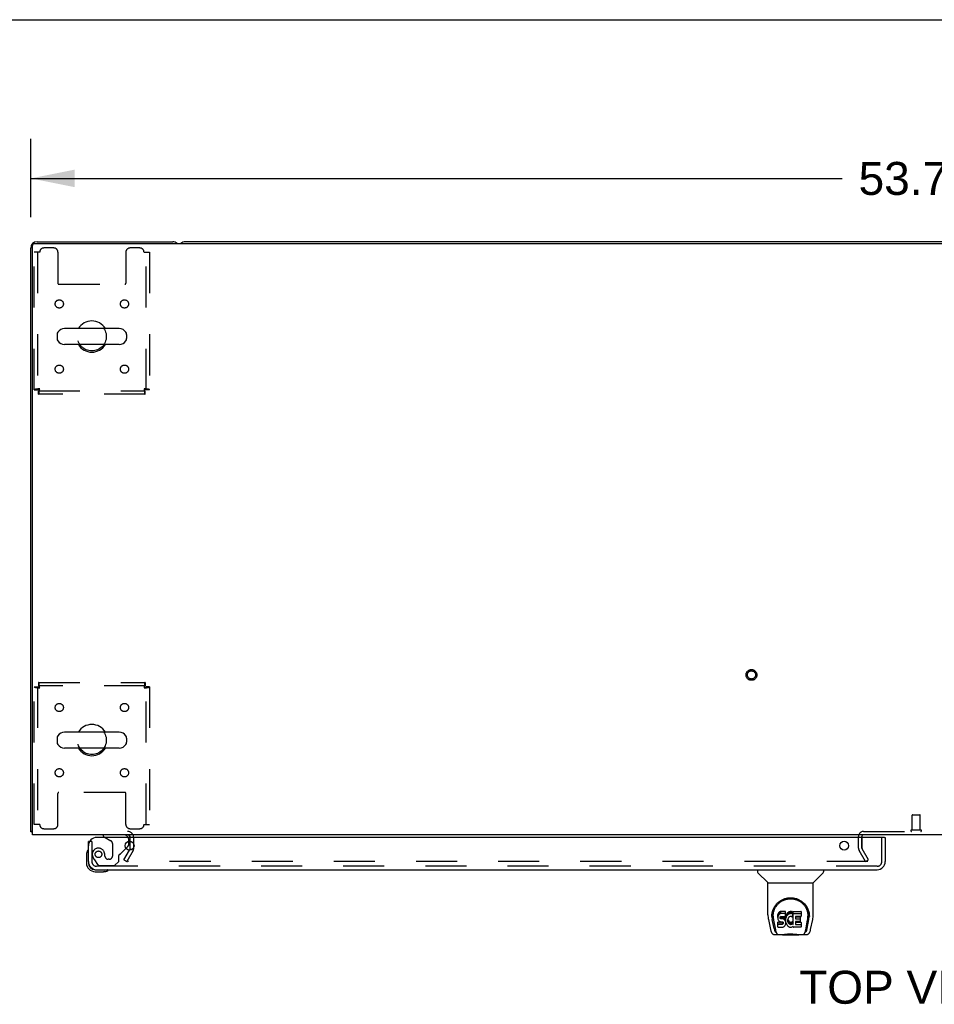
# Model space of a CAD drawing. Header units: inches. Extents: x 0 to 227, y 0 to 147.
# Tile 74 of 83: x 51 to 79, y 117 to 147. Entities that reach past the tile are written whole.
import ezdxf

# ---------------------------------------------------------------- set-up
doc = ezdxf.new("R2010")
doc.units = ezdxf.units.IN
doc.header["$LTSCALE"] = 12.466667
doc.header["$MEASUREMENT"] = 0
doc.linetypes.add('HIDDEN', pattern=[0.2, 0.1, -0.1])
doc.layers.get('0').update_dxf_attribs({"linetype": 'CONTINUOUS'})
for name, color, linetype in [('DEFAULT_2', 8, 'HIDDEN'), ('DIMENSIONS', 7, 'CONTINUOUS'), ('LEFTHAND_DOOR_ASSEMBLY', 7, 'CONTINUOUS')]:
    doc.layers.add(name, color=color, linetype=linetype)
doc.styles.get("Standard").update_dxf_attribs({"font": 'arial.ttf'})
doc.dimstyles.new('DIMSTYLE_1', dxfattribs={"dimtxt": 1, "dimasz": 1.333333, "dimexe": 0.09, "dimexo": 0.07, "dimgap": 0.0375, "dimtad": 0, "dimtih": 1, "dimtoh": 1, "dimzin": 4, "dimdsep": 46, "dimtxsty": 'Standard', "dimblk": '_FILLED', "dimblk1": '_FILLED', "dimblk2": '_FILLED', "dimcen": 0.09, "dimadec": 3, "dimazin": 1, "dimtfac": 1, "dimtdec": 3, "dimtofl": 0, "dimtmove": 0, "dimatfit": 3, "dimldrblk": '_FILLED', "dimfxl": 0, "dimtolj": 1, "dimtzin": 4, "dimarcsym": 0})

# ---------------------------------------------------------------- blocks, each defined once
blk = doc.blocks.new('_FILLED')
at = {"color": 0, "linetype": 'ByBlock'}
blk.add_solid([(0, 0), (-1, 0.2), (-1, -0.2)], dxfattribs=at)
blk = doc.blocks.new('*D1')
at = {"layer": 'DIMENSIONS', "color": 2, "linetype": 'Continuous'}
for p, q in [((51.397, 140.669), (51.397, 143.049)), ((105.147, 140.669), (105.147, 143.049)), ((51.397, 141.849), (76.025, 141.849)), ((105.147, 141.849), (80.519, 141.849))]:
    blk.add_line(p, q, dxfattribs=at)
at = {"layer": 'DIMENSIONS', "color": 2, "linetype": 'Continuous', "xscale": 1.3333333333, "yscale": 1.3333333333, "zscale": 1.3333333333, "rotation": 180}
blk.add_blockref('_FILLED', (51.397, 141.849), dxfattribs=at)
at = {"layer": 'DIMENSIONS', "color": 2, "linetype": 'Continuous', "xscale": 1.3333333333, "yscale": 1.3333333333, "zscale": 1.3333333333}
blk.add_blockref('_FILLED', (105.147, 141.849), dxfattribs=at)
at = {"layer": 'DIMENSIONS', "color": 2, "linetype": 'Continuous', "insert": (78.272, 142.349), "char_height": 1, "width": 3.49442, "attachment_point": 2, "line_spacing_factor": 0.9}
blk.add_mtext('53.75', dxfattribs=at)

msp = doc.modelspace()

# ---------------------------------------------------------------- linework, layer by layer
at = {"color": 7, "linetype": 'Continuous'}
for p, q in [((0, 146.667), (226.667, 146.667)), ((100.458, 139.925), (56.086, 139.925)), ((54.083, 137.291), (52.42, 137.291)), ((52.197, 137.113), (52.197, 136.986)), ((54.305, 137.113), (54.305, 136.986)), ((54.083, 136.808), (52.42, 136.808)), ((54.083, 125.041), (52.42, 125.041)), ((52.197, 124.863), (52.197, 124.736)), ((54.305, 124.863), (54.305, 124.736)), ((54.083, 124.558), (52.42, 124.558)), ((51.449, 122.029), (51.397, 122.029)), ((51.438, 121.997), (51.449, 122.005)), ((54.522, 121.55), (54.522, 121.641))]:
    msp.add_line(p, q, dxfattribs=at)
at = {"color": 3, "linetype": 'Continuous'}
for p, q in [((51.509, 139.873), (105.035, 139.873)), ((51.586, 139.925), (55.708, 139.925)), ((51.397, 122.029), (51.397, 139.736)), ((51.449, 121.925), (51.449, 139.813)), ((105.095, 121.925), (51.449, 121.925)), ((54.418, 121.52), (54.418, 121.727)), ((76.626, 121.846), (76.626, 121.873)), ((54.414, 121.504), (54.39, 121.463))]:
    msp.add_line(p, q, dxfattribs=at)
for points in [[(51.42, 122.009), (51.414, 122.012), (51.412, 122.013), (51.409, 122.015), (51.407, 122.016), (51.404, 122.018), (51.402, 122.019), (51.4, 122.021), (51.399, 122.023), (51.398, 122.024), (51.398, 122.026), (51.397, 122.027), (51.397, 122.029)], [(51.438, 121.997), (51.436, 121.998), (51.434, 122), (51.432, 122.002), (51.429, 122.004), (51.426, 122.006), (51.423, 122.007), (51.42, 122.009)]]:
    msp.add_lwpolyline(points, dxfattribs=at)
for centre, radius, start, end in [((51.586, 139.736), 0.189, 90, 180), ((51.509, 139.813), 0.06, 90, 180), ((55.708, 139.736), 0.189, 46.487, 90), ((51.586, 122.114), 0.189, 218.2806, 223.5127), ((54.333, 121.84), 0.085, 4.0489, 90), ((76.676, 121.875), 0.05, 129.974, 170.026), ((54.385, 121.52), 0.033, 330, 360)]:
    msp.add_arc(centre, radius, start, end, dxfattribs=at)
at = {"color": 7, "linetype": 'Continuous'}
for centre, radius, start, end in [((56.086, 139.736), 0.189, 90, 133.4203), ((53.251, 137.05), 0.475, 30.5571, 149.4429), ((52.322, 137.113), 0.125, 146.8152, 180), ((52.42, 137.05), 0.241, 90, 146.8152), ((54.083, 137.05), 0.241, 33.1848, 90), ((54.18, 137.113), 0.125, 0, 33.1848), ((52.322, 136.986), 0.125, 180, 213.1848), ((52.42, 137.05), 0.241, 213.1848, 270), ((54.083, 137.05), 0.241, 270, 326.8152), ((54.18, 136.986), 0.125, 326.8152, 360), ((53.251, 137.05), 0.475, 210.5571, 329.4429), ((53.251, 124.8), 0.475, 30.5571, 149.4429), ((52.322, 124.863), 0.125, 146.8152, 180), ((52.42, 124.8), 0.241, 90, 146.8152), ((54.083, 124.8), 0.241, 33.1848, 90), ((54.18, 124.863), 0.125, 0, 33.1848), ((52.322, 124.736), 0.125, 180, 213.1848), ((52.42, 124.8), 0.241, 213.1848, 270), ((54.083, 124.8), 0.241, 270, 326.8152), ((54.18, 124.736), 0.125, 326.8152, 360), ((53.251, 124.8), 0.475, 210.5571, 329.4429), ((76.676, 121.875), 0.05, 170.026, 180), ((76.676, 121.875), 0.05, 90, 129.974)]:
    msp.add_arc(centre, radius, start, end, dxfattribs=at)
at = {"layer": 'DEFAULT_2', "color": 8, "linetype": 'HIDDEN'}
for p, q in [((51.501, 135.434), (51.501, 139.612)), ((51.668, 139.612), (51.501, 139.612)), ((51.605, 139.612), (51.605, 135.434)), ((52.095, 139.737), (51.793, 139.737)), ((52.22, 139.612), (52.22, 138.667)), ((54.283, 139.612), (54.283, 138.667)), ((54.709, 139.737), (54.408, 139.737)), ((54.834, 139.612), (55.001, 139.612)), ((54.897, 135.434), (54.897, 139.612)), ((55.001, 139.612), (55.001, 135.434)), ((52.25, 138.637), (54.253, 138.637)), ((51.501, 135.434), (51.605, 135.434)), ((51.635, 135.3), (51.635, 135.404)), ((51.635, 135.404), (54.867, 135.404)), ((54.867, 135.3), (54.867, 135.404)), ((55.001, 135.434), (54.897, 135.434)), ((54.867, 135.3), (51.635, 135.3)), ((51.501, 122.237), (51.501, 126.416)), ((51.501, 126.416), (51.605, 126.416)), ((51.605, 126.416), (51.605, 122.237)), ((51.635, 126.55), (51.635, 126.446)), ((51.635, 126.55), (54.867, 126.55)), ((54.867, 126.446), (51.635, 126.446)), ((54.867, 126.55), (54.867, 126.446)), ((54.897, 122.237), (54.897, 126.416)), ((55.001, 126.416), (54.897, 126.416)), ((55.001, 126.416), (55.001, 122.237)), ((52.22, 122.237), (52.22, 123.182)), ((54.253, 123.212), (52.25, 123.212)), ((54.283, 122.237), (54.283, 123.182)), ((51.668, 122.237), (51.501, 122.237)), ((54.834, 122.237), (55.001, 122.237)), ((78.148, 122.072), (78.148, 122.519)), ((78.158, 122.529), (78.386, 122.529)), ((78.396, 122.072), (78.396, 122.519)), ((51.793, 122.112), (52.095, 122.112)), ((54.408, 122.112), (54.709, 122.112)), ((76.676, 122.029), (79.868, 122.029)), ((78.13, 122.072), (78.414, 122.072)), ((54.418, 121.727), (54.418, 121.84)), ((54.522, 121.641), (54.522, 121.84)), ((76.522, 121.52), (76.522, 121.875)), ((76.626, 121.52), (76.626, 121.846)), ((76.626, 121.84), (76.626, 121.52)), ((54.218, 121.164), (54.39, 121.463)), ((54.504, 121.452), (54.308, 121.112)), ((54.522, 121.52), (54.522, 121.55)), ((76.737, 121.112), (76.541, 121.452)), ((76.827, 121.164), (76.631, 121.504)), ((54.218, 121.164), (54.308, 121.112)), ((76.804, 121.112), (54.354, 121.112)), ((76.737, 121.112), (76.827, 121.164))]:
    msp.add_line(p, q, dxfattribs=at)
for points in [[(51.668, 135.467), (51.65, 135.464), (51.631, 135.462), (51.613, 135.46), (51.596, 135.457), (51.579, 135.455), (51.564, 135.452), (51.55, 135.45), (51.538, 135.448), (51.527, 135.445), (51.518, 135.443), (51.511, 135.441), (51.505, 135.438), (51.502, 135.436), (51.501, 135.434)], [(51.668, 135.467), (51.661, 135.464), (51.654, 135.462), (51.647, 135.46), (51.641, 135.457), (51.635, 135.455), (51.629, 135.452), (51.624, 135.45), (51.619, 135.448), (51.615, 135.445), (51.612, 135.443), (51.609, 135.441), (51.607, 135.438), (51.606, 135.436), (51.605, 135.434)], [(51.635, 135.3), (51.638, 135.301), (51.64, 135.304), (51.642, 135.309), (51.645, 135.316), (51.647, 135.325), (51.649, 135.336), (51.652, 135.349), (51.654, 135.362), (51.656, 135.378), (51.659, 135.394), (51.661, 135.411), (51.664, 135.429), (51.666, 135.448), (51.668, 135.467)], [(51.635, 135.404), (51.638, 135.404), (51.64, 135.405), (51.642, 135.407), (51.645, 135.41), (51.647, 135.413), (51.649, 135.417), (51.652, 135.422), (51.654, 135.427), (51.656, 135.433), (51.659, 135.439), (51.661, 135.446), (51.664, 135.453), (51.666, 135.46), (51.668, 135.467)], [(54.897, 135.434), (54.897, 135.436), (54.896, 135.438), (54.894, 135.441), (54.891, 135.443), (54.888, 135.445), (54.884, 135.448), (54.879, 135.45), (54.874, 135.452), (54.868, 135.455), (54.862, 135.457), (54.855, 135.46), (54.848, 135.462), (54.841, 135.464), (54.834, 135.467)], [(54.834, 135.467), (54.837, 135.448), (54.839, 135.429), (54.841, 135.411), (54.844, 135.394), (54.846, 135.378), (54.848, 135.362), (54.851, 135.349), (54.853, 135.336), (54.855, 135.325), (54.858, 135.316), (54.86, 135.309), (54.863, 135.304), (54.865, 135.301), (54.867, 135.3)], [(54.834, 135.467), (54.837, 135.46), (54.839, 135.453), (54.841, 135.446), (54.844, 135.439), (54.846, 135.433), (54.848, 135.427), (54.851, 135.422), (54.853, 135.417), (54.855, 135.413), (54.858, 135.41), (54.86, 135.407), (54.863, 135.405), (54.865, 135.404), (54.867, 135.404)], [(55.001, 135.434), (55, 135.436), (54.997, 135.438), (54.992, 135.441), (54.985, 135.443), (54.976, 135.445), (54.965, 135.448), (54.952, 135.45), (54.938, 135.452), (54.923, 135.455), (54.907, 135.457), (54.889, 135.46), (54.871, 135.462), (54.853, 135.464), (54.834, 135.467)], [(51.501, 126.416), (51.502, 126.413), (51.505, 126.411), (51.511, 126.409), (51.518, 126.406), (51.527, 126.404), (51.538, 126.401), (51.55, 126.399), (51.564, 126.397), (51.579, 126.394), (51.596, 126.392), (51.613, 126.39), (51.631, 126.387), (51.65, 126.385), (51.668, 126.383)], [(51.605, 126.416), (51.606, 126.413), (51.607, 126.411), (51.609, 126.409), (51.612, 126.406), (51.615, 126.404), (51.619, 126.401), (51.624, 126.399), (51.629, 126.397), (51.635, 126.394), (51.641, 126.392), (51.647, 126.39), (51.654, 126.387), (51.661, 126.385), (51.668, 126.383)], [(51.668, 126.383), (51.666, 126.401), (51.664, 126.42), (51.661, 126.438), (51.659, 126.455), (51.656, 126.471), (51.654, 126.487), (51.652, 126.501), (51.649, 126.513), (51.647, 126.524), (51.645, 126.533), (51.642, 126.54), (51.64, 126.545), (51.638, 126.549), (51.635, 126.55)], [(51.668, 126.383), (51.666, 126.39), (51.664, 126.397), (51.661, 126.403), (51.659, 126.41), (51.656, 126.416), (51.654, 126.422), (51.652, 126.427), (51.649, 126.432), (51.647, 126.436), (51.645, 126.439), (51.642, 126.442), (51.64, 126.444), (51.638, 126.445), (51.635, 126.446)], [(54.867, 126.55), (54.865, 126.549), (54.863, 126.545), (54.86, 126.54), (54.858, 126.533), (54.855, 126.524), (54.853, 126.513), (54.851, 126.501), (54.848, 126.487), (54.846, 126.471), (54.844, 126.455), (54.841, 126.438), (54.839, 126.42), (54.837, 126.401), (54.834, 126.383)], [(54.867, 126.446), (54.865, 126.445), (54.863, 126.444), (54.86, 126.442), (54.858, 126.439), (54.855, 126.436), (54.853, 126.432), (54.851, 126.427), (54.848, 126.422), (54.846, 126.416), (54.844, 126.41), (54.841, 126.403), (54.839, 126.397), (54.837, 126.39), (54.834, 126.383)], [(54.834, 126.383), (54.841, 126.385), (54.848, 126.387), (54.855, 126.39), (54.862, 126.392), (54.868, 126.394), (54.874, 126.397), (54.879, 126.399), (54.884, 126.401), (54.888, 126.404), (54.891, 126.406), (54.894, 126.409), (54.896, 126.411), (54.897, 126.413), (54.897, 126.416)], [(54.834, 126.383), (54.853, 126.385), (54.871, 126.387), (54.889, 126.39), (54.907, 126.392), (54.923, 126.394), (54.938, 126.397), (54.952, 126.399), (54.965, 126.401), (54.976, 126.404), (54.985, 126.406), (54.992, 126.409), (54.997, 126.411), (55, 126.413), (55.001, 126.416)], [(54.336, 121.137), (54.335, 121.136), (54.335, 121.134), (54.334, 121.132), (54.334, 121.13), (54.334, 121.129)], [(54.334, 121.129), (54.334, 121.129), (54.334, 121.127), (54.334, 121.125), (54.335, 121.123), (54.336, 121.122), (54.337, 121.12), (54.338, 121.119), (54.339, 121.118), (54.341, 121.116), (54.342, 121.115), (54.344, 121.114), (54.346, 121.113)], [(54.354, 121.112), (54.352, 121.112), (54.35, 121.112), (54.348, 121.113), (54.346, 121.113)]]:
    msp.add_lwpolyline(points, dxfattribs=at)
for centre, radius in [((52.262, 138.039), 0.125), ((54.241, 138.039), 0.125), ((53.251, 137.05), 0.438), ((52.262, 136.06), 0.125), ((54.241, 136.06), 0.125), ((73.272, 126.779), 0.164), ((73.272, 126.779), 0.124), ((52.262, 125.789), 0.125), ((54.241, 125.789), 0.125), ((53.251, 124.8), 0.438), ((52.262, 123.81), 0.125), ((54.241, 123.81), 0.125)]:
    msp.add_circle(centre, radius, dxfattribs=at)
for centre, radius, start, end in [((51.793, 139.612), 0.125, 90, 180), ((52.095, 139.612), 0.125, 0, 90), ((54.408, 139.612), 0.125, 90, 180), ((54.709, 139.612), 0.125, 0, 90), ((52.25, 138.667), 0.03, 180, 270), ((54.253, 138.667), 0.03, 270, 360), ((52.25, 123.182), 0.03, 90, 180), ((54.253, 123.182), 0.03, 0, 90), ((51.793, 122.237), 0.125, 180, 270), ((52.095, 122.237), 0.125, 270, 360), ((54.408, 122.237), 0.125, 180, 270), ((54.709, 122.237), 0.125, 270, 360), ((78.158, 122.519), 0.01, 90, 180), ((78.386, 122.519), 0.01, 0, 90), ((54.333, 121.84), 0.189, 0, 90), ((76.676, 121.875), 0.154, 90, 180), ((78.13, 122.05), 0.0215, 90, 270), ((78.414, 122.05), 0.0215, 270, 90), ((54.333, 121.84), 0.085, 0, 4.0489), ((54.385, 121.52), 0.137, 330, 360), ((76.659, 121.52), 0.137, 180, 210), ((76.659, 121.52), 0.033, 180, 210)]:
    msp.add_arc(centre, radius, start, end, dxfattribs=at)
at = {"layer": 'LEFTHAND_DOOR_ASSEMBLY', "color": 3, "linetype": 'Continuous'}
for p, q in [((53.147, 121.113), (53.147, 121.721)), ((77.315, 121.846), (53.397, 121.846)), ((77.335, 121.846), (77.335, 121.113)), ((53.394, 120.867), (77.088, 120.867))]:
    msp.add_line(p, q, dxfattribs=at)
at = {"layer": 'LEFTHAND_DOOR_ASSEMBLY', "color": 7, "linetype": 'Continuous'}
for p, q in [((53.181, 121.721), (53.147, 121.721)), ((53.589, 121.925), (53.589, 121.886)), ((53.589, 121.886), (53.658, 121.846)), ((54.376, 121.645), (54.376, 121.727)), ((77.315, 121.846), (77.335, 121.846)), ((54.29, 121.517), (54.347, 121.574)), ((53.087, 121.326), (53.087, 121.07)), ((53.147, 121.113), (53.147, 121.07)), ((53.35, 120.867), (53.394, 120.867)), ((53.35, 120.807), (53.607, 120.807)), ((53.645, 120.809), (53.607, 120.807)), ((73.456, 120.867), (73.456, 120.804)), ((73.765, 120.479), (73.467, 120.776)), ((75.155, 120.479), (75.452, 120.776)), ((75.464, 120.867), (75.464, 120.804)), ((73.771, 120.473), (75.149, 120.473)), ((73.771, 119.501), (73.771, 120.473)), ((75.149, 119.502), (75.149, 120.473)), ((74.09, 119.55), (74.081, 119.528)), ((74.104, 119.57), (74.09, 119.55)), ((74.09, 119.484), (74.09, 119.55)), ((74.112, 119.578), (74.104, 119.57)), ((74.104, 119.503), (74.104, 119.57)), ((74.122, 119.585), (74.112, 119.578)), ((74.112, 119.511), (74.112, 119.578)), ((74.143, 119.594), (74.122, 119.585)), ((74.122, 119.518), (74.122, 119.585)), ((74.167, 119.602), (74.143, 119.594)), ((74.143, 119.528), (74.143, 119.594)), ((74.306, 119.602), (74.167, 119.602)), ((74.167, 119.535), (74.167, 119.602)), ((74.308, 119.559), (74.306, 119.602)), ((74.306, 119.535), (74.306, 119.602)), ((74.308, 119.492), (74.308, 119.559)), ((74.368, 119.556), (74.353, 119.539)), ((74.384, 119.571), (74.368, 119.556)), ((74.368, 119.489), (74.368, 119.556)), ((74.402, 119.584), (74.384, 119.571)), ((74.384, 119.504), (74.384, 119.571)), ((74.423, 119.593), (74.402, 119.584)), ((74.402, 119.517), (74.402, 119.584)), ((74.444, 119.598), (74.423, 119.593)), ((74.423, 119.526), (74.423, 119.593)), ((74.466, 119.6), (74.444, 119.598)), ((74.444, 119.531), (74.444, 119.598)), ((74.466, 119.6), (74.489, 119.6)), ((74.466, 119.533), (74.466, 119.6)), ((74.5, 119.598), (74.489, 119.6)), ((74.489, 119.533), (74.489, 119.6)), ((74.511, 119.595), (74.5, 119.598)), ((74.5, 119.531), (74.5, 119.598)), ((74.529, 119.583), (74.511, 119.595)), ((74.511, 119.528), (74.511, 119.595)), ((74.529, 119.583), (74.529, 119.516)), ((74.531, 119.579), (74.531, 119.516)), ((74.54, 119.6), (74.776, 119.6)), ((74.54, 119.208), (74.54, 119.6)), ((74.781, 119.595), (74.781, 119.454)), ((73.786, 119.358), (73.851, 119.053)), ((73.889, 119.446), (73.889, 119.446)), ((73.896, 119.533), (73.895, 119.469)), ((73.958, 119.081), (73.905, 119.351)), ((73.933, 119.459), (73.933, 119.436)), ((73.942, 119.338), (73.999, 119.045)), ((74.075, 119.505), (74.074, 119.481)), ((74.074, 119.414), (74.074, 119.481)), ((74.075, 119.438), (74.074, 119.414)), ((74.074, 119.414), (74.074, 119.39)), ((74.074, 119.39), (74.078, 119.367)), ((74.081, 119.528), (74.075, 119.505)), ((74.075, 119.438), (74.075, 119.505)), ((74.081, 119.461), (74.075, 119.438)), ((74.076, 119.128), (74.076, 119.27)), ((74.078, 119.367), (74.087, 119.344)), ((74.081, 119.461), (74.081, 119.528)), ((74.09, 119.484), (74.081, 119.461)), ((74.14, 119.275), (74.081, 119.274)), ((74.081, 119.208), (74.081, 119.274)), ((74.087, 119.344), (74.1, 119.324)), ((74.104, 119.503), (74.09, 119.484)), ((74.1, 119.324), (74.116, 119.307)), ((74.112, 119.511), (74.104, 119.503)), ((74.122, 119.518), (74.112, 119.511)), ((74.116, 119.307), (74.136, 119.294)), ((74.143, 119.528), (74.122, 119.518)), ((74.136, 119.294), (74.147, 119.29)), ((74.201, 119.275), (74.14, 119.275)), ((74.14, 119.208), (74.14, 119.275)), ((74.167, 119.535), (74.143, 119.528)), ((74.145, 119.417), (74.147, 119.432)), ((74.145, 119.395), (74.145, 119.417)), ((74.145, 119.402), (74.145, 119.417)), ((74.145, 119.395), (74.145, 119.402)), ((74.148, 119.388), (74.145, 119.395)), ((74.147, 119.432), (74.151, 119.439)), ((74.147, 119.29), (74.159, 119.288)), ((74.148, 119.388), (74.148, 119.432)), ((74.152, 119.382), (74.148, 119.388)), ((74.151, 119.439), (74.156, 119.444)), ((74.152, 119.382), (74.152, 119.44)), ((74.158, 119.377), (74.152, 119.382)), ((74.156, 119.444), (74.171, 119.448)), ((74.173, 119.44), (74.158, 119.444)), ((74.158, 119.444), (74.158, 119.444)), ((74.158, 119.377), (74.158, 119.444)), ((74.173, 119.373), (74.158, 119.377)), ((74.159, 119.288), (74.206, 119.287)), ((74.306, 119.535), (74.167, 119.535)), ((74.171, 119.448), (74.186, 119.45)), ((74.197, 119.441), (74.173, 119.44)), ((74.173, 119.373), (74.173, 119.44)), ((74.197, 119.374), (74.173, 119.373)), ((74.186, 119.45), (74.298, 119.45)), ((74.221, 119.44), (74.197, 119.441)), ((74.197, 119.374), (74.197, 119.441)), ((74.221, 119.373), (74.197, 119.374)), ((74.216, 119.276), (74.201, 119.275)), ((74.201, 119.208), (74.201, 119.275)), ((74.206, 119.287), (74.214, 119.286)), ((74.214, 119.286), (74.221, 119.284)), ((74.222, 119.28), (74.216, 119.276)), ((74.216, 119.21), (74.216, 119.276)), ((74.244, 119.434), (74.221, 119.44)), ((74.221, 119.373), (74.221, 119.44)), ((74.244, 119.368), (74.221, 119.373)), ((74.221, 119.284), (74.227, 119.279)), ((74.224, 119.281), (74.222, 119.28)), ((74.222, 119.213), (74.222, 119.28)), ((74.227, 119.279), (74.232, 119.273)), ((74.228, 119.218), (74.228, 119.278)), ((74.232, 119.273), (74.238, 119.26)), ((74.237, 119.23), (74.237, 119.262)), ((74.238, 119.26), (74.241, 119.245)), ((74.24, 119.237), (74.24, 119.249)), ((74.241, 119.245), (74.24, 119.237)), ((74.255, 119.43), (74.244, 119.434)), ((74.244, 119.368), (74.244, 119.434)), ((74.255, 119.363), (74.244, 119.368)), ((74.265, 119.423), (74.255, 119.43)), ((74.255, 119.363), (74.255, 119.43)), ((74.265, 119.356), (74.255, 119.363)), ((74.282, 119.406), (74.265, 119.423)), ((74.265, 119.356), (74.265, 119.423)), ((74.282, 119.339), (74.265, 119.356)), ((74.295, 119.386), (74.282, 119.406)), ((74.282, 119.339), (74.282, 119.406)), ((74.295, 119.319), (74.282, 119.339)), ((74.305, 119.364), (74.295, 119.386)), ((74.295, 119.319), (74.295, 119.386)), ((74.305, 119.297), (74.295, 119.319)), ((74.298, 119.45), (74.304, 119.45)), ((74.304, 119.45), (74.306, 119.455)), ((74.306, 119.36), (74.305, 119.364)), ((74.305, 119.297), (74.305, 119.364)), ((74.311, 119.274), (74.305, 119.297)), ((74.308, 119.492), (74.306, 119.535)), ((74.306, 119.455), (74.307, 119.468)), ((74.31, 119.438), (74.306, 119.393)), ((74.306, 119.326), (74.306, 119.393)), ((74.31, 119.371), (74.306, 119.326)), ((74.306, 119.326), (74.307, 119.304)), ((74.307, 119.468), (74.308, 119.492)), ((74.307, 119.304), (74.31, 119.282)), ((74.315, 119.46), (74.31, 119.438)), ((74.31, 119.371), (74.31, 119.438)), ((74.315, 119.393), (74.31, 119.371)), ((74.31, 119.282), (74.314, 119.26)), ((74.314, 119.25), (74.311, 119.274)), ((74.312, 119.226), (74.314, 119.25)), ((74.314, 119.25), (74.314, 119.265)), ((74.314, 119.26), (74.321, 119.239)), ((74.321, 119.481), (74.315, 119.46)), ((74.315, 119.393), (74.315, 119.46)), ((74.321, 119.414), (74.315, 119.393)), ((74.329, 119.502), (74.321, 119.481)), ((74.321, 119.414), (74.321, 119.481)), ((74.329, 119.435), (74.321, 119.414)), ((74.34, 119.521), (74.329, 119.502)), ((74.329, 119.435), (74.329, 119.502)), ((74.34, 119.454), (74.329, 119.435)), ((74.353, 119.539), (74.34, 119.521)), ((74.34, 119.454), (74.34, 119.521)), ((74.353, 119.472), (74.34, 119.454)), ((74.353, 119.472), (74.353, 119.539)), ((74.368, 119.489), (74.353, 119.472)), ((74.384, 119.504), (74.368, 119.489)), ((74.376, 119.342), (74.375, 119.315)), ((74.375, 119.315), (74.377, 119.302)), ((74.379, 119.369), (74.376, 119.342)), ((74.377, 119.302), (74.377, 119.342)), ((74.377, 119.302), (74.38, 119.289)), ((74.378, 119.362), (74.38, 119.356)), ((74.383, 119.382), (74.379, 119.369)), ((74.38, 119.356), (74.39, 119.331)), ((74.38, 119.289), (74.38, 119.356)), ((74.38, 119.289), (74.39, 119.264)), ((74.389, 119.393), (74.383, 119.382)), ((74.402, 119.517), (74.384, 119.504)), ((74.403, 119.417), (74.389, 119.393)), ((74.39, 119.331), (74.403, 119.308)), ((74.39, 119.264), (74.39, 119.331)), ((74.39, 119.264), (74.403, 119.241)), ((74.423, 119.526), (74.402, 119.517)), ((74.411, 119.427), (74.403, 119.417)), ((74.403, 119.308), (74.412, 119.298)), ((74.403, 119.241), (74.403, 119.308)), ((74.422, 119.434), (74.411, 119.427)), ((74.412, 119.298), (74.422, 119.289)), ((74.412, 119.231), (74.412, 119.298)), ((74.447, 119.445), (74.422, 119.434)), ((74.422, 119.289), (74.433, 119.282)), ((74.422, 119.222), (74.422, 119.289)), ((74.444, 119.531), (74.423, 119.526)), ((74.433, 119.282), (74.446, 119.277)), ((74.433, 119.215), (74.433, 119.282)), ((74.466, 119.533), (74.444, 119.531)), ((74.446, 119.277), (74.459, 119.275)), ((74.446, 119.21), (74.446, 119.277)), ((74.46, 119.448), (74.447, 119.445)), ((74.459, 119.275), (74.472, 119.274)), ((74.459, 119.208), (74.459, 119.275)), ((74.473, 119.448), (74.46, 119.448)), ((74.489, 119.533), (74.466, 119.533)), ((74.472, 119.274), (74.485, 119.276)), ((74.472, 119.207), (74.472, 119.274)), ((74.486, 119.445), (74.473, 119.448)), ((74.485, 119.276), (74.498, 119.28)), ((74.485, 119.209), (74.485, 119.276)), ((74.499, 119.44), (74.486, 119.445)), ((74.5, 119.531), (74.489, 119.533)), ((74.498, 119.28), (74.51, 119.286)), ((74.498, 119.213), (74.498, 119.28)), ((74.511, 119.528), (74.5, 119.531)), ((74.531, 119.511), (74.505, 119.443)), ((74.51, 119.286), (74.521, 119.293)), ((74.51, 119.219), (74.51, 119.286)), ((74.529, 119.516), (74.511, 119.528)), ((74.521, 119.293), (74.521, 119.226)), ((74.528, 119.292), (74.54, 119.274)), ((74.54, 119.533), (74.776, 119.533)), ((74.61, 119.445), (74.61, 119.378)), ((74.611, 119.286), (74.611, 119.209)), ((74.776, 119.449), (74.614, 119.449)), ((74.614, 119.44), (74.745, 119.44)), ((74.614, 119.373), (74.745, 119.373)), ((74.745, 119.291), (74.615, 119.291)), ((74.615, 119.271), (74.777, 119.271)), ((74.75, 119.435), (74.75, 119.295)), ((74.781, 119.267), (74.781, 119.128)), ((74.92, 119.045), (74.977, 119.335)), ((74.961, 119.081), (75.014, 119.351)), ((74.977, 119.335), (74.978, 119.339)), ((75.024, 119.533), (75.025, 119.469)), ((75.031, 119.446), (75.031, 119.446)), ((75.069, 119.053), (75.134, 119.358)), ((74.01, 118.977), (74.017, 118.977)), ((74.015, 118.981), (74.019, 118.971)), ((74.019, 118.971), (74.019, 118.971)), ((74.14, 119.208), (74.081, 119.208)), ((74.081, 119.123), (74.225, 119.123)), ((74.201, 119.208), (74.14, 119.208)), ((74.216, 119.21), (74.201, 119.208)), ((74.222, 119.213), (74.216, 119.21)), ((74.228, 119.218), (74.222, 119.213)), ((74.225, 119.123), (74.237, 119.125)), ((74.237, 119.23), (74.228, 119.218)), ((74.24, 119.237), (74.237, 119.23)), ((74.237, 119.125), (74.248, 119.129)), ((74.248, 119.129), (74.268, 119.143)), ((74.268, 119.143), (74.285, 119.16)), ((74.285, 119.16), (74.292, 119.17)), ((74.292, 119.17), (74.297, 119.18)), ((74.297, 119.18), (74.306, 119.203)), ((74.306, 119.203), (74.312, 119.226)), ((74.321, 119.239), (74.343, 119.2)), ((74.343, 119.2), (74.355, 119.181)), ((74.355, 119.181), (74.37, 119.165)), ((74.37, 119.165), (74.387, 119.15)), ((74.387, 119.15), (74.404, 119.136)), ((74.403, 119.241), (74.412, 119.231)), ((74.404, 119.136), (74.414, 119.131)), ((74.412, 119.231), (74.422, 119.222)), ((74.414, 119.131), (74.425, 119.127)), ((74.422, 119.222), (74.433, 119.215)), ((74.425, 119.127), (74.446, 119.122)), ((74.433, 119.215), (74.446, 119.21)), ((74.446, 119.21), (74.459, 119.208)), ((74.446, 119.122), (74.468, 119.119)), ((74.459, 119.208), (74.472, 119.207)), ((74.468, 119.119), (74.49, 119.122)), ((74.472, 119.207), (74.485, 119.209)), ((74.485, 119.209), (74.498, 119.213)), ((74.49, 119.122), (74.512, 119.129)), ((74.498, 119.213), (74.51, 119.219)), ((74.51, 119.219), (74.521, 119.226)), ((74.512, 119.129), (74.531, 119.141)), ((74.528, 119.225), (74.54, 119.208)), ((74.541, 119.141), (74.531, 119.141)), ((74.531, 119.141), (74.531, 119.141)), ((74.541, 119.128), (74.541, 119.141)), ((74.777, 119.123), (74.546, 119.123)), ((74.615, 119.204), (74.777, 119.204)), ((74.9, 118.971), (74.901, 118.971)), ((74.901, 118.971), (74.904, 118.981)), ((74.903, 118.977), (74.91, 118.977)), ((73.975, 118.898), (74.202, 118.898)), ((74.062, 118.898), (74.06, 118.898)), ((74.222, 118.878), (74.201, 118.899)), ((74.698, 118.878), (74.222, 118.878)), ((74.698, 118.878), (74.718, 118.899)), ((74.718, 118.898), (74.944, 118.898)), ((74.859, 118.898), (74.858, 118.898))]:
    msp.add_line(p, q, dxfattribs=at)
at = {"layer": 'LEFTHAND_DOOR_ASSEMBLY', "color": 8, "linetype": 'HIDDEN'}
for p, q in [((53.251, 121.721), (53.181, 121.721)), ((53.251, 121.721), (53.251, 121.113)), ((54.219, 121.925), (53.589, 121.925)), ((53.658, 121.846), (53.827, 121.748)), ((53.877, 121.661), (53.877, 121.282)), ((54.376, 121.727), (54.376, 121.768)), ((77.231, 121.113), (77.231, 121.846)), ((54.128, 121.355), (54.29, 121.517)), ((53.326, 121.169), (53.427, 121.025)), ((53.648, 121.282), (53.648, 121.27)), ((53.779, 121.184), (53.746, 121.184)), ((53.943, 120.992), (54.069, 121.118)), ((54.069, 121.118), (54.069, 121.297)), ((77.088, 120.971), (53.394, 120.971)), ((53.492, 120.992), (53.943, 120.992))]:
    msp.add_line(p, q, dxfattribs=at)
at = {"layer": 'LEFTHAND_DOOR_ASSEMBLY', "color": 7, "linetype": 'Continuous'}
for points in [[(73.889, 119.459), (73.892, 119.5), (73.898, 119.55), (73.909, 119.597), (73.923, 119.641), (73.94, 119.683), (73.96, 119.722), (73.983, 119.759), (74.008, 119.794), (74.035, 119.827), (74.064, 119.858), (74.096, 119.886), (74.13, 119.912), (74.165, 119.935), (74.203, 119.956), (74.243, 119.974), (74.284, 119.989), (74.327, 120.001), (74.37, 120.01), (74.415, 120.015), (74.46, 120.017), (74.505, 120.015), (74.55, 120.01), (74.594, 120.001), (74.636, 119.989), (74.678, 119.974), (74.717, 119.955), (74.755, 119.935), (74.791, 119.911), (74.824, 119.885), (74.856, 119.857), (74.885, 119.827), (74.912, 119.794), (74.937, 119.759), (74.96, 119.722), (74.979, 119.682), (74.996, 119.64), (75.011, 119.596), (75.021, 119.549), (75.028, 119.5), (75.03, 119.459)], [(73.933, 119.459), (73.933, 119.479), (73.935, 119.503), (73.937, 119.528), (73.941, 119.551), (73.946, 119.575), (73.951, 119.598), (73.958, 119.621), (73.966, 119.643), (73.975, 119.664), (73.984, 119.685), (73.994, 119.706), (74.005, 119.725), (74.017, 119.744), (74.029, 119.762), (74.042, 119.78), (74.055, 119.796), (74.068, 119.812), (74.082, 119.827), (74.097, 119.841), (74.111, 119.855), (74.126, 119.867), (74.142, 119.879), (74.157, 119.89), (74.173, 119.901), (74.188, 119.911), (74.204, 119.92), (74.22, 119.928), (74.236, 119.936), (74.252, 119.943), (74.268, 119.95), (74.284, 119.956), (74.3, 119.961), (74.316, 119.966), (74.332, 119.97), (74.348, 119.974), (74.363, 119.977), (74.379, 119.98), (74.395, 119.982), (74.411, 119.984), (74.427, 119.985), (74.443, 119.986), (74.459, 119.986), (74.475, 119.986), (74.491, 119.985), (74.507, 119.984), (74.523, 119.982), (74.539, 119.98), (74.555, 119.977), (74.571, 119.974), (74.587, 119.971), (74.603, 119.966), (74.619, 119.962), (74.635, 119.956), (74.651, 119.95), (74.667, 119.944), (74.683, 119.937), (74.699, 119.929), (74.715, 119.92), (74.73, 119.911), (74.746, 119.902), (74.762, 119.891), (74.777, 119.88), (74.792, 119.868), (74.807, 119.855), (74.822, 119.842), (74.836, 119.828), (74.851, 119.813), (74.864, 119.797), (74.878, 119.78), (74.89, 119.763), (74.903, 119.745), (74.914, 119.726), (74.925, 119.706), (74.935, 119.686), (74.945, 119.665), (74.953, 119.643), (74.961, 119.621), (74.968, 119.598), (74.974, 119.575), (74.978, 119.552), (74.982, 119.528), (74.985, 119.504), (74.986, 119.479), (74.987, 119.459)], [(73.771, 119.501), (73.772, 119.468), (73.775, 119.428), (73.78, 119.389), (73.786, 119.358)], [(73.889, 119.446), (73.889, 119.451), (73.889, 119.459)], [(73.933, 119.436), (73.933, 119.42), (73.935, 119.391), (73.938, 119.363), (73.942, 119.338)], [(74.081, 119.274), (74.08, 119.274), (74.08, 119.274), (74.079, 119.274), (74.079, 119.274), (74.078, 119.274), (74.078, 119.274), (74.078, 119.273), (74.077, 119.273), (74.077, 119.273), (74.077, 119.272), (74.077, 119.272), (74.076, 119.271), (74.076, 119.271), (74.076, 119.27)], [(74.978, 119.339), (74.978, 119.342), (74.979, 119.345), (74.979, 119.348), (74.98, 119.351), (74.98, 119.354), (74.981, 119.357), (74.981, 119.361), (74.982, 119.364), (74.982, 119.368), (74.983, 119.372), (74.983, 119.375), (74.984, 119.379), (74.984, 119.383), (74.984, 119.387), (74.985, 119.391), (74.985, 119.396), (74.985, 119.4), (74.986, 119.405), (74.986, 119.409), (74.986, 119.414), (74.986, 119.419), (74.987, 119.424), (74.987, 119.429), (74.987, 119.434), (74.987, 119.459)], [(75.03, 119.459), (75.031, 119.452), (75.031, 119.446)], [(75.134, 119.358), (75.139, 119.388), (75.145, 119.428), (75.148, 119.468), (75.149, 119.502)], [(73.851, 119.053), (73.854, 119.04), (73.859, 119.021), (73.864, 119.004), (73.869, 118.989), (73.875, 118.976), (73.88, 118.963), (73.887, 118.952), (73.894, 118.942), (73.902, 118.932), (73.911, 118.923), (73.922, 118.915), (73.933, 118.908), (73.945, 118.903), (73.958, 118.9), (73.972, 118.898), (73.975, 118.898)], [(73.999, 119.045), (74.002, 119.034), (74.005, 119.02), (74.008, 119.006), (74.012, 118.994), (74.015, 118.981)], [(74.019, 118.971), (74.024, 118.958), (74.031, 118.946), (74.037, 118.935), (74.044, 118.926), (74.051, 118.918), (74.059, 118.911), (74.068, 118.905), (74.078, 118.901), (74.088, 118.899), (74.096, 118.898)], [(74.081, 119.208), (74.08, 119.208), (74.08, 119.207), (74.079, 119.207), (74.079, 119.207), (74.078, 119.207), (74.078, 119.207), (74.078, 119.206), (74.077, 119.206), (74.077, 119.206), (74.077, 119.205), (74.077, 119.205), (74.076, 119.204), (74.076, 119.204), (74.076, 119.203)], [(74.824, 118.898), (74.832, 118.899), (74.842, 118.901), (74.851, 118.905), (74.86, 118.911), (74.869, 118.918), (74.876, 118.926), (74.883, 118.935), (74.889, 118.946), (74.895, 118.958), (74.9, 118.971)], [(74.904, 118.981), (74.908, 118.994), (74.912, 119.006), (74.915, 119.02), (74.918, 119.034), (74.92, 119.045)], [(74.944, 118.898), (74.947, 118.898), (74.96, 118.9), (74.973, 118.903), (74.986, 118.908), (74.997, 118.915), (75.008, 118.922), (75.017, 118.931), (75.025, 118.941), (75.032, 118.952), (75.039, 118.963), (75.045, 118.975), (75.051, 118.989), (75.056, 119.004), (75.061, 119.021), (75.066, 119.04), (75.069, 119.053)], [(74.176, 118.898), (74.197, 118.899), (74.219, 118.9), (74.242, 118.902), (74.267, 118.905), (74.293, 118.908), (74.319, 118.911), (74.347, 118.914), (74.375, 118.916), (74.404, 118.918), (74.433, 118.919), (74.462, 118.919), (74.491, 118.919), (74.521, 118.917), (74.549, 118.915), (74.577, 118.913), (74.604, 118.91), (74.63, 118.908), (74.655, 118.905), (74.679, 118.902), (74.702, 118.9), (74.723, 118.899), (74.743, 118.898)], [(74.176, 118.898), (74.198, 118.899), (74.225, 118.9), (74.252, 118.903), (74.281, 118.906), (74.31, 118.909), (74.339, 118.911), (74.368, 118.914), (74.398, 118.916), (74.429, 118.917), (74.459, 118.917), (74.49, 118.917), (74.52, 118.916), (74.55, 118.914), (74.58, 118.911), (74.609, 118.909), (74.638, 118.906), (74.667, 118.903), (74.694, 118.9), (74.721, 118.899), (74.743, 118.898)]]:
    msp.add_lwpolyline(points, dxfattribs=at)
at = {"layer": 'LEFTHAND_DOOR_ASSEMBLY', "color": 3, "linetype": 'Continuous'}
for centre in [(54.397, 121.596), (76.085, 121.596)]:
    msp.add_circle(centre, 0.133, dxfattribs=at)
at = {"layer": 'LEFTHAND_DOOR_ASSEMBLY', "color": 8, "linetype": 'HIDDEN'}
msp.add_circle((53.451, 121.334), 0.101, dxfattribs=at)
at = {"layer": 'LEFTHAND_DOOR_ASSEMBLY', "color": 3, "linetype": 'Continuous'}
for centre, radius, start, end in [((53.397, 121.596), 0.25, 90, 180), ((53.394, 121.113), 0.246, 180, 270), ((77.088, 121.113), 0.246, 270, 360)]:
    msp.add_arc(centre, radius, start, end, dxfattribs=at)
at = {"layer": 'LEFTHAND_DOOR_ASSEMBLY', "color": 8, "linetype": 'HIDDEN'}
for centre, radius, start, end in [((53.777, 121.661), 0.1, 0, 59.908), ((54.219, 121.768), 0.157, 0, 29.8303), ((53.451, 121.334), 0.187, 17.8482, 196.8439), ((53.255, 121.27), 0.393, 1.6599, 17.9298), ((54.057, 121.426), 0.1, 291.6096, 315), ((53.394, 121.113), 0.142, 180, 270), ((53.641, 121.391), 0.386, 196.8439, 215.1), ((53.746, 121.282), 0.098, 180, 270), ((53.779, 121.282), 0.098, 270, 360), ((54.108, 121.297), 0.039, 111.6096, 180), ((77.088, 121.113), 0.142, 270, 360), ((53.492, 121.071), 0.079, 215.1, 270)]:
    msp.add_arc(centre, radius, start, end, dxfattribs=at)
at = {"layer": 'LEFTHAND_DOOR_ASSEMBLY', "color": 7, "linetype": 'Continuous'}
for centre, radius, start, end in [((54.219, 121.768), 0.157, 29.8303, 90), ((54.276, 121.645), 0.1, 315, 360), ((53.337, 121.326), 0.25, 149.1101, 180), ((53.136, 121.447), 0.015, 96.3796, 149.1101), ((53.132, 121.447), 0.015, 0, 83.6204), ((53.35, 121.07), 0.263, 180, 270), ((53.35, 121.07), 0.203, 180, 270), ((53.607, 121.057), 0.25, 270, 300.8899), ((53.727, 120.852), 0.015, 6.3796, 90), ((53.727, 120.855), 0.015, 300.8899, 353.6204), ((73.495, 120.804), 0.0394, 180, 225), ((75.424, 120.804), 0.0394, 315, 360), ((73.779, 120.493), 0.0197, 225, 262.5), ((75.141, 120.493), 0.0197, 277.5, 315)]:
    msp.add_arc(centre, radius, start, end, dxfattribs=at)
for centre, major_axis, ratio, start_param, end_param in [((74.46, 119.459), (0, 0.565), 0.999848, 1.137008, 1.76365), ((74.527, 119.579), (0.00448, 0), 1, 0.003891, 0.905353), ((74.776, 119.595), (0.00448, 0), 1, 0, 1.570796), ((74.46, 119.459), (0, 0.565), 0.999848, 4.519536, 5.145564), ((74.5, 119.444), (0.00448, 0), 1, -1.986921, -0.366491), ((74.524, 119.289), (0.00448, 0), 1, 1.570796, 2.222579), ((74.524, 119.289), (0, 0.00448), 1, -0.975826, 0), ((74.527, 119.512), (0, 0.00448), 1, -1.566955, -0.665444), ((74.527, 119.512), (0.00448, 0), 1, -0.366491, 0.003842), ((74.614, 119.445), (0.00448, 0), 1, 1.570796, 3.141593), ((74.614, 119.444), (0, 0.00448), 1, 1.96475, 3.141593), ((74.614, 119.378), (0.00448, 0), 1, -3.141593, -1.570796), ((74.615, 119.286), (0.00448, 0), 1, 1.570796, 3.141593), ((74.615, 119.276), (0.00448, 0), 1, -3.141593, -1.570796), ((74.745, 119.435), (0.00448, 0), 1, 0, 1.570796), ((74.745, 119.369), (0.00448, 0), 1, 0, 1.570796), ((74.745, 119.295), (0.00448, 0), 1, -1.570796, 0), ((74.776, 119.528), (0.00448, 0), 1, 0, 1.570796), ((74.776, 119.454), (0.00448, 0), 1, -1.570796, 0), ((74.777, 119.267), (0.00448, 0), 1, 0, 1.570796), ((74.016, 119.331), (0.007, 0.354), 0.213027, -3.923008, -3.13761), ((74.081, 119.128), (0, 0.00483), 1, 1.570796, 3.141593), ((74.524, 119.223), (0.00448, 0), 1, 0.594971, 2.222579), ((74.546, 119.128), (0.00448, 0), 1, -3.141593, -1.570796), ((74.615, 119.209), (0.00448, 0), 1, -3.141593, -1.570796), ((74.777, 119.2), (0.00448, 0), 1, 0, 1.570796), ((74.777, 119.128), (0.00448, 0), 1, -1.570796, 0), ((74.904, 119.331), (-0.007, 0.354), 0.213027, -3.145575, -2.360177)]:
    msp.add_ellipse(centre, major_axis=major_axis, ratio=ratio, start_param=start_param, end_param=end_param, dxfattribs=at)

# ---------------------------------------------------------------- texts
at = {"layer": 'DIMENSIONS', "color": 2, "linetype": 'Continuous', "insert": (78.135, 117.799), "char_height": 1, "width": 6.81413, "attachment_point": 2, "line_spacing_factor": 0.9}
msp.add_mtext('TOP VIEW', dxfattribs=at)

# ---------------------------------------------------------------- dimensions: what is measured, and where the dimension line sits
at = {"layer": 'DIMENSIONS', "color": 2, "linetype": 'Continuous'}
dim = msp.add_linear_dim(base=(51.397, 141.849), p1=(105.147, 143.119), p2=(51.397, 143.119), angle=180, dimstyle='DIMSTYLE_1', dxfattribs=at)
dim.commit()
dim.dimension.update_dxf_attribs({"geometry": '*D1', "text_midpoint": (78.272, 141.843), "dimtype": 160})

doc.saveas('drawing.dxf')
